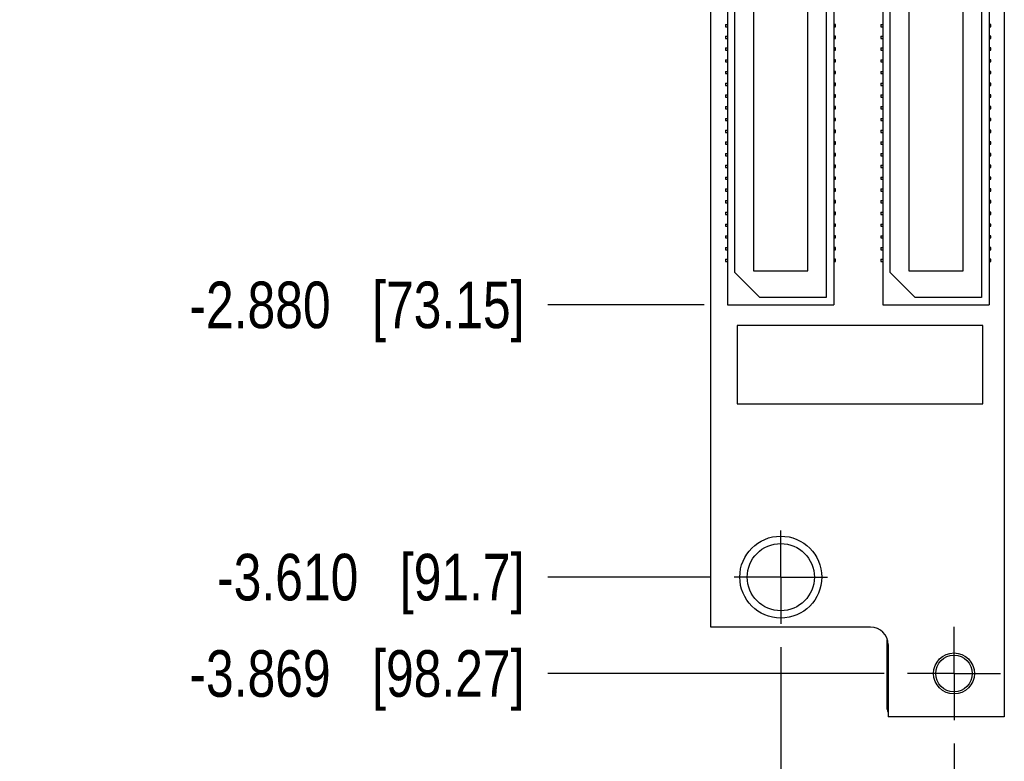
# Model space of a CAD drawing. Header units: inches. Extents: x 0 to 22, y 0 to 17.
# Tile 3 of 15: x 2.2 to 4.9, y 4.7 to 6.7. Entities that reach past the tile are written whole.
import ezdxf

# ---------------------------------------------------------------- set-up
doc = ezdxf.new("R2010")
doc.units = ezdxf.units.IN
doc.header["$LTSCALE"] = 1.21
doc.header["$MEASUREMENT"] = 0
doc.linetypes.add('CENTER', pattern=[0.6, 0.375, -0.075, 0.075, -0.075])
doc.layers.get('0').update_dxf_attribs({"linetype": 'CONTINUOUS'})
doc.layers.add('DEFAULT_1', color=7, linetype='CENTER')
doc.layers.add('DIMENSIONS', color=7, linetype='CONTINUOUS')
doc.styles.get("Standard").update_dxf_attribs({"font": 'txt', "width": 0.8})
doc.dimstyles.new('DIMSTYLE_2', dxfattribs={"dimtxt": 0.125, "dimasz": 0.18, "dimexe": 0.18, "dimexo": 0.0625, "dimgap": 0.09, "dimtad": 0, "dimtih": 1, "dimtoh": 1, "dimdec": 3, "dimzin": 4, "dimdsep": 46, "dimtxsty": 'STANDARD', "dimblk": '_FILLED', "dimblk1": '_FILLED', "dimblk2": '_FILLED', "dimcen": 0.09, "dimadec": 0, "dimazin": 0, "dimtp": 0.01, "dimtm": 0.01, "dimtfac": 1, "dimtdec": 3, "dimtofl": 0, "dimtmove": 0, "dimatfit": 3, "dimldrblk": '_FILLED', "dimfxl": 1, "dimtolj": 1, "dimtzin": 4, "dimarcsym": 0})

# ---------------------------------------------------------------- blocks, each defined once
blk = doc.blocks.new('*D6')
at = {"layer": 'DIMENSIONS', "color": 2, "linetype": 'CONTINUOUS'}
blk.add_line((4.0847, 5.1825), (3.6468, 5.1825), dxfattribs=at)
at = {"layer": 'DIMENSIONS', "color": 2, "linetype": 'CONTINUOUS', "insert": (3.5843, 5.245), "char_height": 0.125, "width": 1.325, "attachment_point": 3, "line_spacing_factor": 0.9}
blk.add_mtext('-3.610{\\Ftxt.shx;\\W1.000000;\\H0.125000; }[91.7]', dxfattribs=at)
blk = doc.blocks.new('_FILLED')
at = {"color": 0, "linetype": 'BYBLOCK'}
blk.add_solid([(0, 0), (-1, 0.174), (-1, -0.174)], dxfattribs=at)
blk = doc.blocks.new('*D7')
at = {"layer": 'DIMENSIONS', "color": 2, "linetype": 'CONTINUOUS'}
blk.add_line((4.5497, 4.9239), (3.6468, 4.9239), dxfattribs=at)
at = {"layer": 'DIMENSIONS', "color": 2, "linetype": 'CONTINUOUS', "insert": (3.5843, 4.9864), "char_height": 0.125, "width": 1.425, "attachment_point": 3, "line_spacing_factor": 0.9}
blk.add_mtext('-3.869{\\Ftxt.shx;\\W1.000000;\\H0.125000; }[98.27]', dxfattribs=at)
blk = doc.blocks.new('*D9')
at = {"layer": 'DIMENSIONS', "color": 2, "linetype": 'CONTINUOUS'}
blk.add_line((4.0668, 5.913), (3.6468, 5.913), dxfattribs=at)
at = {"layer": 'DIMENSIONS', "color": 2, "linetype": 'CONTINUOUS', "insert": (3.5843, 5.9755), "char_height": 0.125, "width": 1.425, "attachment_point": 3, "line_spacing_factor": 0.9}
blk.add_mtext('-2.880{\\Ftxt.shx;\\W1.000000;\\H0.125000; }[73.15]', dxfattribs=at)
blk = doc.blocks.new('*D13')
at = {"layer": 'DIMENSIONS', "color": 2, "linetype": 'CONTINUOUS'}
blk.add_line((4.7373, 4.7363), (4.7373, 4.37), dxfattribs=at)
at = {"layer": 'DIMENSIONS', "color": 2, "linetype": 'CONTINUOUS', "insert": (4.6748, 4.3075), "char_height": 0.125, "width": 1.225, "attachment_point": 3, "rotation": 90, "line_spacing_factor": 0.9}
blk.add_mtext('.434{\\Ftxt.shx;\\W1.000000;\\H0.125000; }[11.02]', dxfattribs=at)
blk = doc.blocks.new('*D14')
at = {"layer": 'DIMENSIONS', "color": 2, "linetype": 'CONTINUOUS'}
blk.add_line((4.2723, 4.9949), (4.2723, 4.37), dxfattribs=at)
at = {"layer": 'DIMENSIONS', "color": 2, "linetype": 'CONTINUOUS', "insert": (4.2098, 4.3075), "char_height": 0.125, "width": 1.125, "attachment_point": 3, "rotation": 90, "line_spacing_factor": 0.9}
blk.add_mtext('.031{\\Ftxt.shx;\\W1.000000;\\H0.125000; }[0.79]', dxfattribs=at)

msp = doc.modelspace()

# ---------------------------------------------------------------- linework, layer by layer
at = {"color": 7, "linetype": 'CONTINUOUS'}
for p, q in [((4.0843, 5.0485), (4.0843, 8.9035)), ((4.8723, 8.9035), (4.8723, 4.8075)), ((4.1293, 8.6405), (4.1293, 5.913)), ((4.3943, 8.6205), (4.3943, 5.933)), ((4.4143, 8.6405), (4.4143, 5.913)), ((4.5463, 8.6405), (4.5463, 5.913)), ((4.8113, 8.6205), (4.8113, 5.933)), ((4.8313, 8.6405), (4.8313, 5.913)), ((4.1493, 6), (4.1493, 8.5535)), ((4.1988, 8.5488), (4.1988, 6.0048)), ((4.3448, 6.0048), (4.3448, 8.5488)), ((4.5663, 6), (4.5663, 8.5535)), ((4.6158, 8.5488), (4.6158, 6.0048)), ((4.7618, 6.0048), (4.7618, 8.5488)), ((4.1243, 6.6655), (4.1243, 6.6595)), ((4.1243, 6.6655), (4.1293, 6.6655)), ((4.4193, 6.6655), (4.4143, 6.6655)), ((4.4193, 6.6595), (4.4193, 6.6655)), ((4.5413, 6.6655), (4.5463, 6.6655)), ((4.5413, 6.6655), (4.5413, 6.6595)), ((4.8363, 6.6655), (4.8313, 6.6655)), ((4.8363, 6.6595), (4.8363, 6.6655)), ((4.1243, 6.6595), (4.1293, 6.6595)), ((4.4143, 6.6595), (4.4193, 6.6595)), ((4.5413, 6.6595), (4.5463, 6.6595)), ((4.8313, 6.6595), (4.8363, 6.6595)), ((4.1243, 6.634), (4.1243, 6.628)), ((4.1243, 6.634), (4.1293, 6.634)), ((4.1243, 6.628), (4.1293, 6.628)), ((4.4193, 6.634), (4.4143, 6.634)), ((4.4143, 6.628), (4.4193, 6.628)), ((4.4193, 6.628), (4.4193, 6.634)), ((4.5413, 6.634), (4.5463, 6.634)), ((4.5413, 6.634), (4.5413, 6.628)), ((4.5413, 6.628), (4.5463, 6.628)), ((4.8363, 6.634), (4.8313, 6.634)), ((4.8313, 6.628), (4.8363, 6.628)), ((4.8363, 6.628), (4.8363, 6.634)), ((4.1243, 6.6025), (4.1243, 6.5965)), ((4.1243, 6.6025), (4.1293, 6.6025)), ((4.1243, 6.5965), (4.1293, 6.5965)), ((4.4193, 6.6025), (4.4143, 6.6025)), ((4.4143, 6.5965), (4.4193, 6.5965)), ((4.4193, 6.5965), (4.4193, 6.6025)), ((4.5413, 6.6025), (4.5463, 6.6025)), ((4.5413, 6.6025), (4.5413, 6.5965)), ((4.5413, 6.5965), (4.5463, 6.5965)), ((4.8363, 6.6025), (4.8313, 6.6025)), ((4.8313, 6.5965), (4.8363, 6.5965)), ((4.8363, 6.5965), (4.8363, 6.6025)), ((4.1243, 6.571), (4.1243, 6.565)), ((4.1243, 6.571), (4.1293, 6.571)), ((4.1243, 6.565), (4.1293, 6.565)), ((4.4193, 6.571), (4.4143, 6.571)), ((4.4143, 6.565), (4.4193, 6.565)), ((4.4193, 6.565), (4.4193, 6.571)), ((4.5413, 6.571), (4.5463, 6.571)), ((4.5413, 6.571), (4.5413, 6.565)), ((4.5413, 6.565), (4.5463, 6.565)), ((4.8363, 6.571), (4.8313, 6.571)), ((4.8313, 6.565), (4.8363, 6.565)), ((4.8363, 6.565), (4.8363, 6.571)), ((4.1243, 6.5395), (4.1243, 6.5335)), ((4.1243, 6.5395), (4.1293, 6.5395)), ((4.1243, 6.5335), (4.1293, 6.5335)), ((4.4193, 6.5395), (4.4143, 6.5395)), ((4.4143, 6.5335), (4.4193, 6.5335)), ((4.4193, 6.5335), (4.4193, 6.5395)), ((4.5413, 6.5395), (4.5463, 6.5395)), ((4.5413, 6.5395), (4.5413, 6.5335)), ((4.5413, 6.5335), (4.5463, 6.5335)), ((4.8363, 6.5395), (4.8313, 6.5395)), ((4.8313, 6.5335), (4.8363, 6.5335)), ((4.8363, 6.5335), (4.8363, 6.5395)), ((4.1243, 6.508), (4.1243, 6.502)), ((4.1243, 6.508), (4.1293, 6.508)), ((4.4193, 6.508), (4.4143, 6.508)), ((4.4193, 6.502), (4.4193, 6.508)), ((4.5413, 6.508), (4.5463, 6.508)), ((4.5413, 6.508), (4.5413, 6.502)), ((4.8363, 6.508), (4.8313, 6.508)), ((4.8363, 6.502), (4.8363, 6.508)), ((4.1243, 6.502), (4.1293, 6.502)), ((4.1243, 6.4765), (4.1243, 6.4705)), ((4.1243, 6.4765), (4.1293, 6.4765)), ((4.4143, 6.502), (4.4193, 6.502)), ((4.4193, 6.4765), (4.4143, 6.4765)), ((4.4193, 6.4705), (4.4193, 6.4765)), ((4.5413, 6.502), (4.5463, 6.502)), ((4.5413, 6.4765), (4.5463, 6.4765)), ((4.5413, 6.4765), (4.5413, 6.4705)), ((4.8313, 6.502), (4.8363, 6.502)), ((4.8363, 6.4765), (4.8313, 6.4765)), ((4.8363, 6.4705), (4.8363, 6.4765)), ((4.1243, 6.4705), (4.1293, 6.4705)), ((4.4143, 6.4705), (4.4193, 6.4705)), ((4.5413, 6.4705), (4.5463, 6.4705)), ((4.8313, 6.4705), (4.8363, 6.4705)), ((4.1243, 6.445), (4.1293, 6.445)), ((4.1243, 6.445), (4.1243, 6.439)), ((4.1243, 6.439), (4.1293, 6.439)), ((4.4193, 6.445), (4.4143, 6.445)), ((4.4143, 6.439), (4.4193, 6.439)), ((4.4193, 6.439), (4.4193, 6.445)), ((4.5413, 6.445), (4.5463, 6.445)), ((4.5413, 6.445), (4.5413, 6.439)), ((4.5413, 6.439), (4.5463, 6.439)), ((4.8363, 6.445), (4.8313, 6.445)), ((4.8313, 6.439), (4.8363, 6.439)), ((4.8363, 6.439), (4.8363, 6.445)), ((4.1243, 6.4135), (4.1293, 6.4135)), ((4.1243, 6.4135), (4.1243, 6.4075)), ((4.1243, 6.4075), (4.1293, 6.4075)), ((4.4193, 6.4135), (4.4143, 6.4135)), ((4.4143, 6.4075), (4.4193, 6.4075)), ((4.4193, 6.4075), (4.4193, 6.4135)), ((4.5413, 6.4135), (4.5463, 6.4135)), ((4.5413, 6.4135), (4.5413, 6.4075)), ((4.5413, 6.4075), (4.5463, 6.4075)), ((4.8363, 6.4135), (4.8313, 6.4135)), ((4.8313, 6.4075), (4.8363, 6.4075)), ((4.8363, 6.4075), (4.8363, 6.4135)), ((4.1243, 6.382), (4.1293, 6.382)), ((4.1243, 6.382), (4.1243, 6.376)), ((4.1243, 6.376), (4.1293, 6.376)), ((4.4193, 6.382), (4.4143, 6.382)), ((4.4143, 6.376), (4.4193, 6.376)), ((4.4193, 6.376), (4.4193, 6.382)), ((4.5413, 6.382), (4.5463, 6.382)), ((4.5413, 6.382), (4.5413, 6.376)), ((4.5413, 6.376), (4.5463, 6.376)), ((4.8363, 6.382), (4.8313, 6.382)), ((4.8313, 6.376), (4.8363, 6.376)), ((4.8363, 6.376), (4.8363, 6.382)), ((4.1243, 6.3505), (4.1293, 6.3505)), ((4.1243, 6.3505), (4.1243, 6.3445)), ((4.1243, 6.3445), (4.1293, 6.3445)), ((4.4193, 6.3505), (4.4143, 6.3505)), ((4.4143, 6.3445), (4.4193, 6.3445)), ((4.4193, 6.3445), (4.4193, 6.3505)), ((4.5413, 6.3505), (4.5463, 6.3505)), ((4.5413, 6.3505), (4.5413, 6.3445)), ((4.5413, 6.3445), (4.5463, 6.3445)), ((4.8363, 6.3505), (4.8313, 6.3505)), ((4.8313, 6.3445), (4.8363, 6.3445)), ((4.8363, 6.3445), (4.8363, 6.3505)), ((4.1243, 6.319), (4.1293, 6.319)), ((4.1243, 6.319), (4.1243, 6.313)), ((4.4193, 6.319), (4.4143, 6.319)), ((4.4193, 6.313), (4.4193, 6.319)), ((4.5413, 6.319), (4.5463, 6.319)), ((4.5413, 6.319), (4.5413, 6.313)), ((4.8363, 6.319), (4.8313, 6.319)), ((4.8363, 6.313), (4.8363, 6.319)), ((4.1243, 6.313), (4.1293, 6.313)), ((4.4143, 6.313), (4.4193, 6.313)), ((4.5413, 6.313), (4.5463, 6.313)), ((4.8313, 6.313), (4.8363, 6.313)), ((4.1243, 6.2875), (4.1293, 6.2875)), ((4.1243, 6.2875), (4.1243, 6.2815)), ((4.1243, 6.2815), (4.1293, 6.2815)), ((4.4193, 6.2875), (4.4143, 6.2875)), ((4.4143, 6.2815), (4.4193, 6.2815)), ((4.4193, 6.2815), (4.4193, 6.2875)), ((4.5413, 6.2875), (4.5463, 6.2875)), ((4.5413, 6.2875), (4.5413, 6.2815)), ((4.5413, 6.2815), (4.5463, 6.2815)), ((4.8363, 6.2875), (4.8313, 6.2875)), ((4.8313, 6.2815), (4.8363, 6.2815)), ((4.8363, 6.2815), (4.8363, 6.2875)), ((4.1243, 6.256), (4.1293, 6.256)), ((4.1243, 6.256), (4.1243, 6.25)), ((4.1243, 6.25), (4.1293, 6.25)), ((4.4193, 6.256), (4.4143, 6.256)), ((4.4143, 6.25), (4.4193, 6.25)), ((4.4193, 6.25), (4.4193, 6.256)), ((4.5413, 6.256), (4.5463, 6.256)), ((4.5413, 6.256), (4.5413, 6.25)), ((4.5413, 6.25), (4.5463, 6.25)), ((4.8363, 6.256), (4.8313, 6.256)), ((4.8313, 6.25), (4.8363, 6.25)), ((4.8363, 6.25), (4.8363, 6.256)), ((4.1243, 6.2245), (4.1293, 6.2245)), ((4.1243, 6.2245), (4.1243, 6.2185)), ((4.1243, 6.2185), (4.1293, 6.2185)), ((4.4193, 6.2245), (4.4143, 6.2245)), ((4.4143, 6.2185), (4.4193, 6.2185)), ((4.4193, 6.2185), (4.4193, 6.2245)), ((4.5413, 6.2245), (4.5463, 6.2245)), ((4.5413, 6.2245), (4.5413, 6.2185)), ((4.5413, 6.2185), (4.5463, 6.2185)), ((4.8363, 6.2245), (4.8313, 6.2245)), ((4.8313, 6.2185), (4.8363, 6.2185)), ((4.8363, 6.2185), (4.8363, 6.2245)), ((4.1243, 6.193), (4.1293, 6.193)), ((4.1243, 6.193), (4.1243, 6.187)), ((4.1243, 6.187), (4.1293, 6.187)), ((4.4193, 6.193), (4.4143, 6.193)), ((4.4143, 6.187), (4.4193, 6.187)), ((4.4193, 6.187), (4.4193, 6.193)), ((4.5413, 6.193), (4.5463, 6.193)), ((4.5413, 6.193), (4.5413, 6.187)), ((4.5413, 6.187), (4.5463, 6.187)), ((4.8363, 6.193), (4.8313, 6.193)), ((4.8313, 6.187), (4.8363, 6.187)), ((4.8363, 6.187), (4.8363, 6.193)), ((4.1243, 6.1615), (4.1293, 6.1615)), ((4.1243, 6.1615), (4.1243, 6.1555)), ((4.4193, 6.1615), (4.4143, 6.1615)), ((4.4193, 6.1555), (4.4193, 6.1615)), ((4.5413, 6.1615), (4.5463, 6.1615)), ((4.5413, 6.1615), (4.5413, 6.1555)), ((4.8363, 6.1615), (4.8313, 6.1615)), ((4.8363, 6.1555), (4.8363, 6.1615)), ((4.1243, 6.1555), (4.1293, 6.1555)), ((4.4143, 6.1555), (4.4193, 6.1555)), ((4.5413, 6.1555), (4.5463, 6.1555)), ((4.8313, 6.1555), (4.8363, 6.1555)), ((4.1243, 6.13), (4.1293, 6.13)), ((4.1243, 6.13), (4.1243, 6.124)), ((4.1243, 6.124), (4.1293, 6.124)), ((4.4193, 6.13), (4.4143, 6.13)), ((4.4143, 6.124), (4.4193, 6.124)), ((4.4193, 6.124), (4.4193, 6.13)), ((4.5413, 6.13), (4.5463, 6.13)), ((4.5413, 6.13), (4.5413, 6.124)), ((4.5413, 6.124), (4.5463, 6.124)), ((4.8363, 6.13), (4.8313, 6.13)), ((4.8313, 6.124), (4.8363, 6.124)), ((4.8363, 6.124), (4.8363, 6.13)), ((4.1243, 6.0985), (4.1293, 6.0985)), ((4.1243, 6.0985), (4.1243, 6.0925)), ((4.1243, 6.0925), (4.1293, 6.0925)), ((4.4193, 6.0985), (4.4143, 6.0985)), ((4.4143, 6.0925), (4.4193, 6.0925)), ((4.4193, 6.0925), (4.4193, 6.0985)), ((4.5413, 6.0985), (4.5463, 6.0985)), ((4.5413, 6.0985), (4.5413, 6.0925)), ((4.5413, 6.0925), (4.5463, 6.0925)), ((4.8363, 6.0985), (4.8313, 6.0985)), ((4.8313, 6.0925), (4.8363, 6.0925)), ((4.8363, 6.0925), (4.8363, 6.0985)), ((4.1243, 6.067), (4.1293, 6.067)), ((4.1243, 6.067), (4.1243, 6.061)), ((4.1243, 6.061), (4.1293, 6.061)), ((4.4193, 6.067), (4.4143, 6.067)), ((4.4143, 6.061), (4.4193, 6.061)), ((4.4193, 6.061), (4.4193, 6.067)), ((4.5413, 6.067), (4.5463, 6.067)), ((4.5413, 6.067), (4.5413, 6.061)), ((4.5413, 6.061), (4.5463, 6.061)), ((4.8363, 6.067), (4.8313, 6.067)), ((4.8313, 6.061), (4.8363, 6.061)), ((4.8363, 6.061), (4.8363, 6.067)), ((4.1243, 6.0355), (4.1293, 6.0355)), ((4.1243, 6.0355), (4.1243, 6.0295)), ((4.1243, 6.0295), (4.1293, 6.0295)), ((4.4193, 6.0355), (4.4143, 6.0355)), ((4.4143, 6.0295), (4.4193, 6.0295)), ((4.4193, 6.0295), (4.4193, 6.0355)), ((4.5413, 6.0355), (4.5463, 6.0355)), ((4.5413, 6.0355), (4.5413, 6.0295)), ((4.5413, 6.0295), (4.5463, 6.0295)), ((4.8363, 6.0355), (4.8313, 6.0355)), ((4.8313, 6.0295), (4.8363, 6.0295)), ((4.8363, 6.0295), (4.8363, 6.0355)), ((4.2163, 5.933), (4.1493, 6)), ((4.1988, 6.0048), (4.3448, 6.0048)), ((4.6333, 5.933), (4.5663, 6)), ((4.6158, 6.0048), (4.7618, 6.0048)), ((4.3943, 5.933), (4.2163, 5.933)), ((4.8113, 5.933), (4.6333, 5.933)), ((4.1293, 5.913), (4.4143, 5.913)), ((4.5463, 5.913), (4.8313, 5.913)), ((4.8151, 5.8574), (4.1551, 5.8574)), ((4.1551, 5.8574), (4.1551, 5.6474)), ((4.8151, 5.6474), (4.8151, 5.8574)), ((4.1551, 5.6474), (4.8151, 5.6474)), ((4.0843, 5.0489), (4.5133, 5.0489)), ((4.5583, 4.8279), (4.5583, 5.0142)), ((4.5603, 5.0015), (4.5603, 4.8075)), ((4.8723, 4.8079), (4.5603, 4.8079))]:
    msp.add_line(p, q, dxfattribs=at)
for centre, radius in [((4.2723, 5.1825), 0.11), ((4.2723, 5.1825), 0.0902), ((4.7373, 4.9239), 0.055), ((4.7373, 4.9239), 0.0492)]:
    msp.add_circle(centre, radius, dxfattribs=at)
for centre, radius, start, end in [((4.5133, 5.0015), 0.047, 0, 90), ((4.5783, 4.8279), 0.02, 180, 205.8942)]:
    msp.add_arc(centre, radius, start, end, dxfattribs=at)
at = {"layer": 'DEFAULT_1', "color": 7, "linetype": 'CENTER'}
for p, q in [((4.2723, 5.1825), (4.2723, 5.3076)), ((4.2723, 5.1825), (4.1472, 5.1825)), ((4.2723, 5.1825), (4.3974, 5.1825)), ((4.2723, 5.1825), (4.2723, 5.0574)), ((4.7373, 4.9239), (4.7373, 5.049)), ((4.7373, 4.9239), (4.6122, 4.9239)), ((4.7373, 4.9239), (4.8624, 4.9239)), ((4.7373, 4.9239), (4.7373, 4.7988))]:
    msp.add_line(p, q, dxfattribs=at)

# ---------------------------------------------------------------- dimensions: what is measured, and where the dimension line sits
at = {"layer": 'DIMENSIONS', "color": 2, "linetype": 'CONTINUOUS'}
for feature_location, offset, picture, middle in [((4.5497, 4.9239), (-0.9029, 0), '*D7', (2.6218, 4.9239)), ((4.0668, 5.913), (-0.42, 0), '*D9', (2.6218, 5.913)), ((4.0847, 5.1825), (-0.4379, 0), '*D6', (2.6718, 5.1825))]:
    dim = msp.add_ordinate_dim(feature_location=feature_location, offset=offset, dtype=0, origin=(4.1782, 8.7929), text='-<>', dimstyle='DIMSTYLE_2', dxfattribs=at)
    dim.commit()
    dim.dimension.update_dxf_attribs({"geometry": picture, "text_midpoint": middle})
for feature_location, offset, picture, middle in [((4.2723, 4.9949), (0, -0.6249), '*D14', (4.3844, 3.5215)), ((4.7373, 4.7363), (0, -0.3663), '*D13', (4.8718, 3.4715))]:
    dim = msp.add_ordinate_dim(feature_location=feature_location, offset=offset, dtype=1, origin=(4.3033, 8.7929), dimstyle='DIMSTYLE_2', dxfattribs=at)
    dim.commit()
    dim.dimension.update_dxf_attribs({"geometry": picture, "text_midpoint": middle})

doc.saveas('drawing.dxf')
